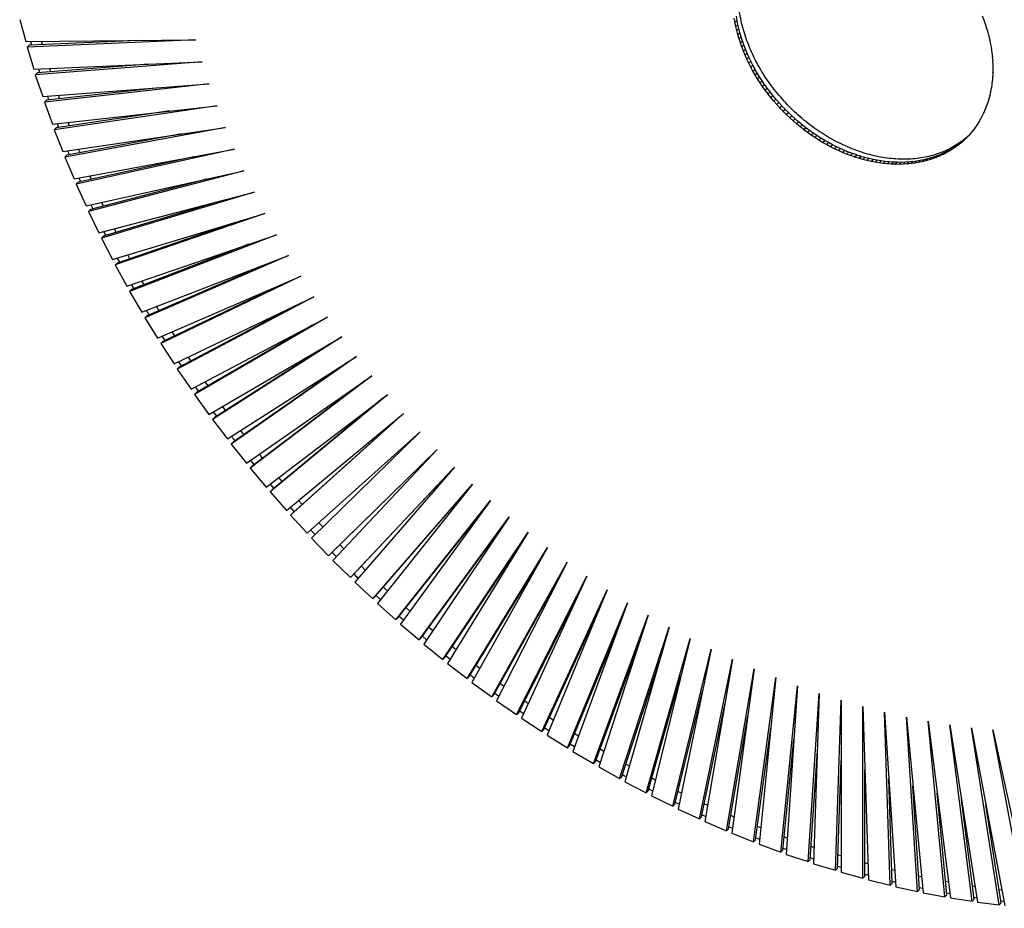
# Paper-space layout '_Trimétrica' of a CAD drawing. Header units: millimetres. Extents: x -402 to 400, y -405 to 403.
# Tile 1 of 3: x -389 to 63, y -404 to 4. Entities that reach past the tile are written whole.
import ezdxf

# ---------------------------------------------------------------- set-up
doc = ezdxf.new("R2010")
doc.units = ezdxf.units.MM

psp = doc.layouts.new('_Trimétrica')

# ---------------------------------------------------------------- linework, layer by layer
at = {"color": 7, "linetype": 'Continuous', "lineweight": 25}
for p, q in [((-60.74, 3.05), (-61.09, 4.93)), ((-59.81, 3.96), (-60.15, 5.81)), ((52.69, 6.04), (53.43, 4.17)), ((-389.08, 4.27), (-386.29, -5.81)), ((-60.77, 3.05), (-60.74, 3.05)), ((-60.36, 1.16), (-60.77, 3.05)), ((-60.74, 3.05), (-59.81, 3.96)), ((-60.39, 1.16), (-60.36, 1.16)), ((-59.92, -0.72), (-60.39, 1.16)), ((-60.36, 1.16), (-59.43, 2.07)), ((-59.92, -0.72), (-58.99, 0.19)), ((-59.43, 2.07), (-59.83, 3.93)), ((-58.99, 0.19), (-59.45, 2.05)), ((-58.49, -1.7), (-59.01, 0.17)), ((53.41, 4.16), (53.43, 4.18)), ((53.43, 4.17), (53.41, 4.16)), ((53.41, 4.16), (54.1, 2.29)), ((54.07, 2.28), (54.09, 2.3)), ((54.1, 2.29), (54.07, 2.28)), ((54.07, 2.28), (54.7, 0.4)), ((54.68, 0.4), (54.7, 0.42)), ((54.68, 0.4), (55.26, -1.49)), ((54.7, 0.4), (54.68, 0.4)), ((-59.95, -0.72), (-59.92, -0.72)), ((-59.43, -2.61), (-59.95, -0.72)), ((-59.46, -2.61), (-59.43, -2.61)), ((-58.88, -4.5), (-59.46, -2.61)), ((-59.43, -2.61), (-58.49, -1.7)), ((-58.9, -4.5), (-58.88, -4.5)), ((-58.27, -6.38), (-58.9, -4.5)), ((-58.88, -4.5), (-57.94, -3.59)), ((-57.94, -3.59), (-58.52, -1.72)), ((-57.34, -5.47), (-57.96, -3.61)), ((55.23, -1.49), (55.25, -1.47)), ((55.23, -1.49), (55.75, -3.38)), ((55.26, -1.49), (55.23, -1.49)), ((55.72, -3.38), (55.74, -3.35)), ((55.72, -3.38), (56.19, -5.26)), ((55.75, -3.38), (55.72, -3.38)), ((-386.29, -5.81), (-308.24, -5.05)), ((-308.24, -5.05), (-385.69, -8.39)), ((-385.69, -8.39), (-384.75, -7.48)), ((-385.69, -8.39), (-382.59, -18.46)), ((-334.36, -5.3), (-384.75, -7.48)), ((-384.19, -5.79), (-383.72, -7.43)), ((-378.58, -7.21), (-379.01, -5.74)), ((-58.3, -6.39), (-58.27, -6.38)), ((-57.61, -8.26), (-58.3, -6.39)), ((-58.27, -6.38), (-57.34, -5.47)), ((-57.63, -8.27), (-57.61, -8.26)), ((-56.89, -10.14), (-57.63, -8.27)), ((-57.61, -8.26), (-56.67, -7.35)), ((-56.67, -7.35), (-57.36, -5.49)), ((-55.96, -9.23), (-56.69, -7.37)), ((56.16, -5.26), (56.18, -5.24)), ((56.16, -5.26), (56.57, -7.15)), ((56.19, -5.26), (56.16, -5.26)), ((56.54, -7.15), (56.56, -7.12)), ((56.54, -7.15), (56.89, -9.03)), ((56.57, -7.15), (56.54, -7.15)), ((56.86, -9.02), (56.89, -9)), ((56.86, -9.02), (57.16, -10.9)), ((56.89, -9.03), (56.86, -9.02)), ((-56.92, -10.14), (-56.89, -10.14)), ((-56.12, -12), (-56.92, -10.14)), ((-56.89, -10.14), (-55.96, -9.23)), ((-56.14, -12.01), (-56.12, -12)), ((-55.29, -13.86), (-56.14, -12.01)), ((-56.12, -12), (-55.18, -11.09)), ((-55.18, -11.09), (-55.98, -9.25)), ((-55.29, -13.86), (-54.36, -12.95)), ((-54.36, -12.95), (-55.2, -11.11)), ((-53.48, -14.79), (-54.38, -12.97)), ((57.13, -10.89), (57.15, -10.87)), ((57.13, -10.89), (57.36, -12.76)), ((57.16, -10.9), (57.13, -10.89)), ((57.33, -12.76), (57.36, -12.73)), ((57.33, -12.76), (57.51, -14.62)), ((57.36, -12.76), (57.33, -12.76)), ((-382.59, -18.46), (-305.29, -15.13)), ((-305.29, -15.13), (-381.91, -21.04)), ((-329.95, -16.19), (-380.98, -20.13)), ((-55.32, -13.87), (-55.29, -13.86)), ((-54.41, -15.71), (-55.32, -13.87)), ((-54.44, -15.71), (-54.41, -15.71)), ((-53.48, -17.54), (-54.44, -15.71)), ((-54.41, -15.71), (-53.48, -14.79)), ((-53.51, -17.54), (-53.48, -17.54)), ((-52.51, -19.35), (-53.51, -17.54)), ((-52.55, -16.63), (-53.5, -14.81)), ((-53.48, -17.54), (-52.55, -16.63)), ((-51.57, -18.44), (-52.57, -16.64)), ((57.48, -14.61), (57.51, -14.58)), ((57.48, -14.61), (57.6, -16.46)), ((57.51, -14.62), (57.48, -14.61)), ((57.57, -16.45), (57.6, -16.42)), ((57.57, -16.45), (57.63, -18.28)), ((57.6, -16.46), (57.57, -16.45)), ((-381.91, -21.04), (-380.98, -20.13)), ((-381.91, -21.04), (-378.52, -31.09)), ((-380.46, -18.37), (-379.94, -20.05)), ((-374.82, -19.65), (-375.3, -18.15)), ((-52.53, -19.36), (-52.51, -19.35)), ((-51.48, -21.15), (-52.53, -19.36)), ((-52.51, -19.35), (-51.57, -18.44)), ((-50.54, -20.24), (-51.59, -18.46)), ((-51.5, -21.16), (-51.48, -21.15)), ((-50.4, -22.93), (-51.5, -21.16)), ((-51.48, -21.15), (-50.54, -20.24)), ((-49.46, -22.02), (-50.56, -20.26)), ((-50.4, -22.93), (-49.46, -22.02)), ((-48.34, -23.78), (-49.48, -22.04)), ((57.48, -21.88), (57.36, -23.66)), ((57.48, -21.88), (57.51, -21.85)), ((57.51, -21.89), (57.48, -21.88)), ((57.57, -20.08), (57.51, -21.89)), ((57.57, -20.08), (57.6, -20.06)), ((57.6, -20.09), (57.57, -20.08)), ((57.6, -18.27), (57.63, -18.25)), ((57.6, -18.27), (57.6, -20.09)), ((57.63, -18.28), (57.6, -18.27)), ((-378.52, -31.09), (-302.05, -25.19)), ((-302.05, -25.19), (-377.77, -33.67)), ((-325.23, -26.98), (-376.83, -32.76)), ((-50.42, -22.94), (-50.4, -22.93)), ((-49.27, -24.69), (-50.42, -22.94)), ((-49.29, -24.7), (-49.27, -24.69)), ((-48.1, -26.43), (-49.29, -24.7)), ((-49.27, -24.69), (-48.34, -23.78)), ((-47.17, -25.52), (-48.36, -23.8)), ((-48.12, -26.44), (-48.1, -26.43)), ((-46.88, -28.14), (-48.12, -26.44)), ((-48.1, -26.43), (-47.17, -25.52)), ((-45.95, -27.23), (-47.18, -25.54)), ((56.86, -27.13), (56.9, -27.09)), ((57.13, -25.4), (56.89, -27.14)), ((57.13, -25.4), (57.16, -25.37)), ((57.16, -25.41), (57.13, -25.4)), ((57.33, -23.65), (57.16, -25.41)), ((57.33, -23.65), (57.37, -23.62)), ((57.36, -23.66), (57.33, -23.65)), ((-376.38, -30.93), (-375.79, -32.64)), ((-370.7, -32.07), (-371.23, -30.53)), ((-46.9, -28.16), (-46.88, -28.14)), ((-45.62, -29.83), (-46.9, -28.16)), ((-46.88, -28.14), (-45.95, -27.23)), ((-44.68, -28.92), (-45.97, -27.25)), ((-45.64, -29.84), (-45.62, -29.83)), ((-44.31, -31.49), (-45.64, -29.84)), ((-45.62, -29.83), (-44.68, -28.92)), ((-43.38, -30.58), (-44.7, -28.94)), ((-44.33, -31.5), (-44.31, -31.49)), ((-42.97, -33.12), (-44.33, -31.5)), ((-44.31, -31.49), (-43.38, -30.58)), ((-42.03, -32.21), (-43.4, -30.6)), ((56.16, -30.51), (55.75, -32.17)), ((56.16, -30.51), (56.2, -30.47)), ((56.19, -30.52), (56.16, -30.51)), ((56.54, -28.83), (56.19, -30.52)), ((56.54, -28.83), (56.58, -28.79)), ((56.57, -28.84), (56.54, -28.83)), ((56.86, -27.13), (56.57, -28.84)), ((56.89, -27.14), (56.86, -27.13)), ((-377.77, -33.67), (-376.83, -32.76)), ((-377.77, -33.67), (-374.08, -43.69)), ((-374.08, -43.69), (-298.51, -35.23)), ((-298.51, -35.23), (-373.25, -46.27)), ((-42.99, -33.14), (-42.97, -33.12)), ((-41.58, -34.72), (-42.99, -33.14)), ((-42.97, -33.12), (-42.03, -32.21)), ((-40.65, -33.81), (-42.05, -32.23)), ((-41.6, -34.74), (-41.58, -34.72)), ((-40.15, -36.29), (-41.6, -34.74)), ((-41.58, -34.72), (-40.65, -33.81)), ((-39.22, -35.38), (-40.66, -33.83)), ((-40.15, -36.29), (-39.22, -35.38)), ((-37.76, -36.91), (-39.24, -35.4)), ((54.68, -35.36), (54.1, -36.93)), ((54.68, -35.36), (54.73, -35.31)), ((54.7, -35.38), (54.68, -35.36)), ((55.23, -33.77), (54.7, -35.38)), ((55.23, -33.77), (55.27, -33.73)), ((55.26, -33.79), (55.23, -33.77)), ((55.72, -32.15), (55.26, -33.79)), ((55.72, -32.15), (55.76, -32.11)), ((55.75, -32.17), (55.72, -32.15)), ((-320.18, -37.66), (-372.31, -45.36)), ((-40.17, -36.31), (-40.15, -36.29)), ((-38.69, -37.82), (-40.17, -36.31)), ((-38.71, -37.84), (-37.77, -36.93)), ((-38.71, -37.84), (-38.69, -37.82)), ((-37.19, -39.32), (-38.71, -37.84)), ((-38.69, -37.82), (-37.76, -36.91)), ((-37.77, -36.93), (-37.76, -36.91)), ((-36.26, -38.41), (-37.77, -36.93)), ((-37.21, -39.34), (-36.27, -38.43)), ((-37.21, -39.34), (-37.19, -39.32)), ((-35.66, -40.78), (-37.21, -39.34)), ((-37.19, -39.32), (-36.26, -38.41)), ((-36.27, -38.43), (-36.26, -38.41)), ((-34.72, -39.87), (-36.27, -38.43)), ((-35.67, -40.8), (-34.74, -39.89)), ((-35.66, -40.78), (-34.72, -39.87)), ((-34.74, -39.89), (-34.72, -39.87)), ((-33.15, -41.3), (-34.74, -39.89)), ((52.69, -39.92), (51.94, -41.38)), ((52.69, -39.92), (52.75, -39.86)), ((52.72, -39.94), (52.69, -39.92)), ((53.41, -38.43), (52.72, -39.94)), ((53.41, -38.43), (53.46, -38.38)), ((53.43, -38.45), (53.41, -38.43)), ((54.07, -36.91), (53.43, -38.45)), ((54.07, -36.91), (54.12, -36.86)), ((54.1, -36.93), (54.07, -36.91)), ((-371.93, -43.45), (-371.29, -45.2)), ((-366.22, -44.46), (-366.81, -42.88)), ((-35.67, -40.8), (-35.66, -40.78)), ((-34.09, -42.21), (-35.67, -40.8)), ((-34.1, -42.23), (-33.17, -41.32)), ((-34.1, -42.23), (-34.09, -42.21)), ((-32.49, -43.59), (-34.1, -42.23)), ((-34.09, -42.21), (-33.15, -41.3)), ((-33.17, -41.32), (-33.15, -41.3)), ((-31.56, -42.68), (-33.17, -41.32)), ((-32.5, -43.61), (-31.57, -42.7)), ((-32.5, -43.61), (-32.49, -43.59)), ((-30.86, -44.94), (-32.5, -43.61)), ((-32.49, -43.59), (-31.56, -42.68)), ((-31.57, -42.7), (-31.56, -42.68)), ((-29.93, -44.02), (-31.57, -42.7)), ((-30.87, -44.96), (-29.94, -44.05)), ((-30.87, -44.96), (-30.86, -44.94)), ((-29.2, -46.24), (-30.87, -44.96)), ((-30.86, -44.94), (-29.93, -44.02)), ((-29.94, -44.05), (-29.93, -44.02)), ((-28.27, -45.33), (-29.94, -44.05)), ((50.21, -44.14), (49.31, -45.49)), ((50.21, -44.14), (50.31, -44.05)), ((50.24, -44.16), (50.21, -44.14)), ((51.09, -42.77), (50.24, -44.16)), ((51.09, -42.77), (51.17, -42.69)), ((51.12, -42.79), (51.09, -42.77)), ((51.92, -41.37), (51.12, -42.79)), ((51.92, -41.37), (51.99, -41.29)), ((51.94, -41.38), (51.92, -41.37)), ((-373.25, -46.27), (-372.31, -45.36)), ((-373.25, -46.27), (-369.27, -56.25)), ((-369.27, -56.25), (-294.68, -45.24)), ((-294.68, -45.24), (-368.36, -58.82)), ((-314.83, -48.22), (-367.43, -57.91)), ((-29.22, -46.26), (-28.28, -45.35)), ((-29.22, -46.26), (-29.2, -46.24)), ((-27.52, -47.49), (-29.22, -46.26)), ((-29.2, -46.24), (-28.27, -45.33)), ((-28.28, -45.35), (-28.27, -45.33)), ((-26.59, -46.58), (-28.28, -45.35)), ((-27.53, -47.52), (-26.6, -46.61)), ((-27.53, -47.52), (-27.52, -47.49)), ((-25.81, -48.71), (-27.53, -47.52)), ((-27.52, -47.49), (-26.59, -46.58)), ((-26.6, -46.61), (-26.59, -46.58)), ((-24.88, -47.8), (-26.6, -46.61)), ((-24.89, -47.82), (-25.82, -48.73)), ((-25.82, -48.73), (-25.81, -48.71)), ((-24.08, -49.87), (-25.82, -48.73)), ((-25.81, -48.71), (-24.88, -47.8)), ((-24.89, -47.82), (-24.88, -47.8)), ((-23.14, -48.96), (-24.89, -47.82)), ((-24.09, -49.9), (-23.15, -48.99)), ((-24.08, -49.87), (-23.14, -48.96)), ((-23.15, -48.99), (-23.14, -48.96)), ((-21.39, -50.08), (-23.15, -48.99)), ((46.2, -49.18), (45.09, -50.36)), ((46.2, -49.18), (46.48, -48.91)), ((46.22, -49.21), (46.2, -49.18)), ((47.28, -47.99), (46.22, -49.21)), ((47.28, -47.99), (47.47, -47.8)), ((47.3, -48.01), (47.28, -47.99)), ((48.3, -46.75), (47.3, -48.01)), ((48.3, -46.75), (48.45, -46.61)), ((48.33, -46.77), (48.3, -46.75)), ((49.28, -45.47), (48.33, -46.77)), ((49.28, -45.47), (49.4, -45.36)), ((49.31, -45.49), (49.28, -45.47)), ((-24.09, -49.9), (-24.08, -49.87)), ((-22.32, -50.99), (-24.09, -49.9)), ((-22.33, -51.02), (-21.4, -50.11)), ((-22.33, -51.02), (-22.32, -50.99)), ((-20.55, -52.06), (-22.33, -51.02)), ((-22.32, -50.99), (-21.39, -50.08)), ((-21.4, -50.11), (-21.39, -50.08)), ((-19.61, -51.15), (-21.4, -50.11)), ((-20.56, -52.09), (-19.62, -51.18)), ((-20.56, -52.09), (-20.55, -52.06)), ((-18.76, -53.08), (-20.56, -52.09)), ((-20.55, -52.06), (-19.61, -51.15)), ((-19.62, -51.18), (-19.61, -51.15)), ((-17.82, -52.17), (-19.62, -51.18)), ((-18.76, -53.08), (-17.82, -52.17)), ((-18.76, -53.11), (-17.83, -52.2)), ((-18.76, -53.11), (-18.76, -53.08)), ((-16.95, -54.06), (-18.76, -53.11)), ((-17.83, -52.2), (-17.82, -52.17)), ((-16.01, -53.14), (-17.83, -52.2)), ((-16.95, -54.06), (-16.01, -53.14)), ((-16.95, -54.08), (-16.02, -53.17)), ((-16.95, -54.08), (-16.95, -54.06)), ((-15.12, -54.98), (-16.95, -54.08)), ((-16.02, -53.17), (-16.01, -53.14)), ((-14.19, -54.06), (-16.02, -53.17)), ((-15.13, -55), (-14.2, -54.09)), ((-15.12, -54.98), (-14.19, -54.06)), ((-14.2, -54.09), (-14.19, -54.06)), ((-12.35, -54.93), (-14.2, -54.09)), ((41.05, -53.52), (39.72, -54.45)), ((40.11, -54.43), (41.05, -53.52)), ((41.42, -53.48), (40.13, -54.46)), ((40.13, -54.46), (41.07, -53.55)), ((41.07, -53.55), (41.05, -53.52)), ((42.35, -52.57), (41.07, -53.55)), ((41.42, -53.48), (42.35, -52.57)), ((41.44, -53.51), (41.42, -53.48)), ((42.68, -52.48), (41.44, -53.51)), ((41.44, -53.51), (42.37, -52.6)), ((42.37, -52.6), (42.35, -52.57)), ((43.61, -51.57), (42.37, -52.6)), ((42.68, -52.48), (43.61, -51.57)), ((42.7, -52.51), (42.68, -52.48)), ((43.9, -51.43), (42.7, -52.51)), ((42.7, -52.51), (43.64, -51.6)), ((43.64, -51.6), (43.61, -51.57)), ((44.83, -50.52), (43.64, -51.6)), ((43.9, -51.43), (44.83, -50.52)), ((43.92, -51.46), (43.9, -51.43)), ((45.07, -50.33), (43.92, -51.46)), ((44.85, -50.54), (44.83, -50.52)), ((45.07, -50.33), (45.63, -49.78)), ((45.09, -50.36), (45.07, -50.33)), ((-368.36, -58.82), (-367.43, -57.91)), ((-364.1, -68.76), (-290.56, -55.21)), ((-290.56, -55.21), (-363.11, -71.32)), ((-309.19, -58.64), (-362.18, -70.41)), ((-361.4, -56.8), (-362.04, -55.19)), ((-15.13, -55), (-15.12, -54.98)), ((-13.29, -55.84), (-15.13, -55)), ((-13.29, -55.84), (-12.35, -54.93)), ((-13.29, -55.87), (-12.36, -54.96)), ((-13.29, -55.87), (-13.29, -55.84)), ((-11.44, -56.66), (-13.29, -55.87)), ((-12.36, -54.96), (-12.35, -54.93)), ((-10.51, -55.75), (-12.36, -54.96)), ((-11.44, -56.66), (-10.51, -55.75)), ((-11.44, -56.69), (-10.51, -55.77)), ((-11.44, -56.69), (-11.44, -56.66)), ((-9.58, -57.42), (-11.44, -56.69)), ((-10.51, -55.77), (-10.51, -55.75)), ((-8.65, -56.51), (-10.51, -55.77)), ((-9.59, -57.45), (-8.65, -56.54)), ((-9.59, -57.45), (-9.58, -57.42)), ((-7.72, -58.12), (-9.59, -57.45)), ((-9.58, -57.42), (-8.65, -56.51)), ((-8.65, -56.54), (-8.65, -56.51)), ((-6.78, -57.21), (-8.65, -56.54)), ((-7.72, -58.12), (-6.78, -57.21)), ((-7.72, -58.15), (-6.79, -57.24)), ((-7.72, -58.15), (-7.72, -58.12)), ((-5.85, -58.78), (-7.72, -58.15)), ((-6.79, -57.24), (-6.78, -57.21)), ((-4.92, -57.86), (-6.79, -57.24)), ((-5.85, -58.78), (-4.92, -57.86)), ((-5.85, -58.8), (-4.92, -57.89)), ((-4.92, -57.89), (-4.92, -57.86)), ((-3.04, -58.46), (-4.92, -57.89)), ((-3.98, -59.37), (-3.04, -58.46)), ((-3.98, -59.4), (-3.04, -58.49)), ((-3.04, -58.49), (-3.04, -58.46)), ((-1.17, -59), (-3.04, -58.49)), ((30.82, -58.68), (29.24, -59.23)), ((29.89, -59.6), (30.82, -58.68)), ((29.9, -59.62), (30.84, -58.71)), ((30.84, -58.71), (30.82, -58.68)), ((32.39, -58.11), (30.84, -58.71)), ((31.46, -59.02), (32.39, -58.11)), ((31.47, -59.05), (32.41, -58.14)), ((32.99, -58.4), (31.47, -59.05)), ((32.41, -58.14), (32.39, -58.11)), ((33.92, -57.48), (32.41, -58.14)), ((32.99, -58.4), (33.92, -57.48)), ((33.01, -58.42), (32.99, -58.4)), ((33.01, -58.42), (33.94, -57.51)), ((34.49, -57.71), (33.01, -58.42)), ((33.94, -57.51), (33.92, -57.48)), ((35.42, -56.8), (33.94, -57.51)), ((34.49, -57.71), (35.42, -56.8)), ((34.51, -57.74), (34.49, -57.71)), ((34.51, -57.74), (35.44, -56.83)), ((35.95, -56.97), (34.51, -57.74)), ((35.44, -56.83), (35.42, -56.8)), ((36.89, -56.06), (35.44, -56.83)), ((35.95, -56.97), (36.89, -56.06)), ((35.97, -57), (35.95, -56.97)), ((35.97, -57), (36.91, -56.09)), ((37.38, -56.18), (35.97, -57)), ((36.91, -56.09), (36.89, -56.06)), ((38.31, -55.27), (36.91, -56.09)), ((37.38, -56.18), (38.31, -55.27)), ((37.4, -56.21), (37.38, -56.18)), ((37.4, -56.21), (38.33, -55.3)), ((38.77, -55.33), (37.4, -56.21)), ((38.33, -55.3), (38.31, -55.27)), ((39.7, -54.42), (38.33, -55.3)), ((38.77, -55.33), (39.7, -54.42)), ((38.79, -55.36), (38.77, -55.33)), ((40.11, -54.43), (38.79, -55.36)), ((38.79, -55.36), (39.72, -54.45)), ((39.72, -54.45), (39.7, -54.42)), ((40.13, -54.46), (40.11, -54.43)), ((-368.36, -58.82), (-364.1, -68.76)), ((-5.85, -58.8), (-5.85, -58.78)), ((-3.98, -59.37), (-5.85, -58.8)), ((-3.98, -59.4), (-3.98, -59.37)), ((-2.1, -59.91), (-3.98, -59.4)), ((-2.1, -59.91), (-1.17, -59)), ((-2.1, -59.94), (-1.17, -59.03)), ((-2.1, -59.94), (-2.1, -59.91)), ((-0.22, -60.39), (-2.1, -59.94)), ((-1.17, -59.03), (-1.17, -59)), ((0.71, -59.48), (-1.17, -59.03)), ((-0.22, -60.39), (0.71, -59.48)), ((-0.22, -60.42), (0.71, -59.51)), ((-0.22, -60.42), (-0.22, -60.39)), ((1.65, -60.81), (-0.22, -60.42)), ((0.71, -59.51), (0.71, -59.48)), ((2.58, -59.9), (0.71, -59.51)), ((1.65, -60.81), (2.58, -59.9)), ((1.65, -60.84), (2.58, -59.93)), ((1.65, -60.84), (1.65, -60.81)), ((3.52, -61.18), (1.65, -60.84)), ((2.58, -59.93), (2.58, -59.9)), ((4.45, -60.27), (2.58, -59.93)), ((3.52, -61.18), (4.45, -60.27)), ((3.52, -61.21), (4.45, -60.3)), ((3.52, -61.21), (3.52, -61.18)), ((5.38, -61.49), (3.52, -61.21)), ((4.45, -60.3), (4.45, -60.27)), ((6.32, -60.57), (4.45, -60.3)), ((5.38, -61.49), (6.32, -60.57)), ((5.39, -61.52), (5.38, -61.49)), ((5.39, -61.52), (6.32, -60.6)), ((7.24, -61.73), (5.39, -61.52)), ((6.32, -60.6), (6.32, -60.57)), ((8.17, -60.82), (6.32, -60.6)), ((7.24, -61.73), (8.17, -60.82)), ((7.24, -61.76), (8.18, -60.85)), ((7.24, -61.76), (7.24, -61.73)), ((9.09, -61.92), (7.24, -61.76)), ((8.18, -60.85), (8.17, -60.82)), ((10.02, -61.01), (8.18, -60.85)), ((9.09, -61.92), (10.02, -61.01)), ((9.09, -61.95), (10.03, -61.04)), ((9.09, -61.95), (9.09, -61.92)), ((10.92, -62.05), (9.09, -61.95)), ((10.03, -61.04), (10.02, -61.01)), ((11.86, -61.14), (10.03, -61.04)), ((10.92, -62.05), (11.86, -61.14)), ((10.93, -62.08), (10.92, -62.05)), ((10.93, -62.08), (11.86, -61.17)), ((12.75, -62.13), (10.93, -62.08)), ((11.86, -61.17), (11.86, -61.14)), ((13.68, -61.21), (11.86, -61.17)), ((12.75, -62.13), (13.68, -61.21)), ((12.75, -62.16), (13.69, -61.24)), ((12.75, -62.16), (12.75, -62.13)), ((14.56, -62.14), (12.75, -62.16)), ((13.69, -61.24), (13.68, -61.21)), ((15.49, -61.23), (13.69, -61.24)), ((14.56, -62.14), (15.49, -61.23)), ((14.56, -62.17), (15.5, -61.26)), ((16.35, -62.09), (14.56, -62.17)), ((14.56, -62.17), (14.56, -62.14)), ((15.5, -61.26), (15.49, -61.23)), ((17.28, -61.18), (15.5, -61.26)), ((16.35, -62.09), (17.28, -61.18)), ((16.36, -62.12), (16.35, -62.09)), ((16.36, -62.12), (17.29, -61.21)), ((18.12, -61.98), (16.36, -62.12)), ((17.29, -61.21), (17.28, -61.18)), ((19.06, -61.07), (17.29, -61.21)), ((18.12, -61.98), (19.06, -61.07)), ((18.13, -62.01), (18.12, -61.98)), ((18.13, -62.01), (19.07, -61.1)), ((19.88, -61.82), (18.13, -62.01)), ((19.07, -61.1), (19.06, -61.07)), ((20.81, -60.91), (19.07, -61.1)), ((19.88, -61.82), (20.81, -60.91)), ((19.89, -61.85), (19.88, -61.82)), ((19.89, -61.85), (20.82, -60.94)), ((21.61, -61.59), (19.89, -61.85)), ((20.82, -60.94), (20.81, -60.91)), ((22.54, -60.68), (20.82, -60.94)), ((21.61, -61.59), (22.54, -60.68)), ((21.62, -61.62), (21.61, -61.59)), ((21.62, -61.62), (22.55, -60.71)), ((23.32, -61.31), (21.62, -61.62)), ((22.55, -60.71), (22.54, -60.68)), ((24.25, -60.4), (22.55, -60.71)), ((23.32, -61.31), (24.25, -60.4)), ((23.33, -61.34), (23.32, -61.31)), ((23.33, -61.34), (24.26, -60.43)), ((25, -60.97), (23.33, -61.34)), ((24.26, -60.43), (24.25, -60.4)), ((25.94, -60.06), (24.26, -60.43)), ((25, -60.97), (25.94, -60.06)), ((25.02, -61), (25, -60.97)), ((25.02, -61), (25.95, -60.09)), ((26.66, -60.57), (25.02, -61)), ((25.95, -60.09), (25.94, -60.06)), ((27.59, -59.66), (25.95, -60.09)), ((26.66, -60.57), (27.59, -59.66)), ((26.67, -60.6), (26.66, -60.57)), ((26.67, -60.6), (27.61, -59.69)), ((28.29, -60.11), (26.67, -60.6)), ((27.61, -59.69), (27.59, -59.66)), ((29.22, -59.2), (27.61, -59.69)), ((28.29, -60.11), (29.22, -59.2)), ((28.3, -60.14), (28.29, -60.11)), ((28.3, -60.14), (29.24, -59.23)), ((29.89, -59.6), (28.3, -60.14)), ((29.24, -59.23), (29.22, -59.2)), ((29.9, -59.62), (29.89, -59.6)), ((31.46, -59.02), (29.9, -59.62)), ((31.47, -59.05), (31.46, -59.02)), ((-358.57, -81.2), (-286.15, -65.12)), ((-286.15, -65.12), (-357.51, -83.75)), ((-356.19, -69.08), (-356.92, -67.44)), ((-363.11, -71.32), (-362.18, -70.41)), ((-363.11, -71.32), (-358.57, -81.2)), ((-361.96, -68.37), (-361.16, -70.18)), ((-303.27, -68.92), (-356.58, -82.84)), ((-352.69, -93.57), (-281.46, -74.97)), ((-281.46, -74.97), (-351.56, -96.1)), ((-356.42, -80.73), (-355.56, -82.57)), ((-350.64, -81.29), (-351.43, -79.62)), ((-297.06, -79.05), (-350.62, -95.19)), ((-357.51, -83.75), (-356.58, -82.84)), ((-357.51, -83.75), (-352.69, -93.57)), ((-346.46, -105.84), (-276.5, -84.75)), ((-276.5, -84.75), (-345.26, -108.36)), ((-290.6, -89), (-344.33, -107.45)), ((-350.54, -93.01), (-349.61, -94.88)), ((-344.75, -93.42), (-345.61, -91.72)), ((-339.89, -118.01), (-271.27, -94.45)), ((-271.27, -94.45), (-338.62, -120.51)), ((-351.56, -96.1), (-350.62, -95.19)), ((-351.56, -96.1), (-346.46, -105.84)), ((-283.88, -98.78), (-337.69, -119.6)), ((-338.54, -105.46), (-339.45, -103.73)), ((-345.26, -108.36), (-344.33, -107.45)), ((-345.26, -108.36), (-339.89, -118.01)), ((-344.33, -105.2), (-343.33, -107.11)), ((-332.99, -130.07), (-265.77, -104.06)), ((-265.77, -104.06), (-331.65, -132.54)), ((-276.92, -108.37), (-330.72, -131.63)), ((-337.79, -117.29), (-336.73, -119.23)), ((-332.01, -117.4), (-332.98, -115.64)), ((-325.77, -142), (-260.01, -113.56)), ((-260.01, -113.56), (-324.36, -144.45)), ((-338.62, -120.51), (-337.69, -119.6)), ((-338.62, -120.51), (-332.99, -130.07)), ((-269.73, -117.77), (-323.42, -143.54)), ((-318.22, -153.79), (-254, -122.96)), ((-254, -122.96), (-316.75, -156.22)), ((-262.32, -126.96), (-315.81, -155.31)), ((-331.65, -132.54), (-330.72, -131.63)), ((-331.65, -132.54), (-325.77, -142)), ((-310.36, -165.43), (-247.74, -132.24)), ((-247.74, -132.24), (-308.82, -167.83)), ((-317.94, -140.91), (-319.09, -139.11)), ((-254.71, -135.93), (-307.89, -166.92)), ((-324.36, -144.45), (-323.42, -143.54)), ((-324.36, -144.45), (-318.22, -153.79)), ((-323.73, -141.11), (-322.47, -143.08)), ((-302.2, -176.91), (-241.23, -141.39)), ((-241.23, -141.39), (-300.6, -179.28)), ((-246.89, -144.68), (-299.66, -178.37)), ((-316.2, -152.82), (-314.88, -154.81)), ((-310.44, -152.46), (-311.66, -150.64)), ((-293.74, -188.22), (-234.49, -150.4)), ((-234.49, -150.4), (-292.08, -190.56)), ((-238.9, -153.21), (-291.14, -189.65)), ((-316.75, -156.22), (-315.81, -155.31)), ((-316.75, -156.22), (-310.36, -165.43)), ((-302.64, -163.86), (-303.93, -162.02)), ((-285, -199.34), (-227.52, -159.26)), ((-227.52, -159.26), (-283.27, -201.65)), ((-230.72, -161.49), (-282.34, -200.73)), ((-308.82, -167.83), (-307.89, -166.92)), ((-308.38, -164.38), (-306.98, -166.39)), ((-308.82, -167.83), (-302.2, -176.91)), ((-275.97, -210.27), (-220.33, -167.97)), ((-220.33, -167.97), (-274.19, -212.54)), ((-222.39, -169.54), (-273.25, -211.63)), ((-300.26, -175.78), (-298.79, -177.81)), ((-294.55, -175.11), (-295.91, -173.25)), ((-300.6, -179.28), (-299.66, -178.37)), ((-300.6, -179.28), (-293.74, -188.22)), ((-266.67, -221), (-212.92, -176.52)), ((-212.92, -176.52), (-264.83, -223.22)), ((-213.91, -177.33), (-263.9, -222.31)), ((-286.19, -186.19), (-287.62, -184.31)), ((-257.12, -231.51), (-205.31, -184.89)), ((-205.31, -184.89), (-255.22, -233.69)), ((-292.08, -190.56), (-291.14, -189.65)), ((-292.08, -190.56), (-285, -199.34)), ((-247.31, -241.79), (-197.49, -193.08)), ((-246.37, -240.88), (-197.51, -193.1)), ((-197.49, -193.08), (-245.36, -243.93)), ((-283.17, -198.07), (-281.5, -200.1)), ((-283.27, -201.65), (-282.34, -200.73)), ((-283.27, -201.65), (-275.97, -210.27)), ((-237.26, -251.83), (-189.48, -201.09)), ((-236.32, -250.92), (-190.36, -202.09)), ((-189.48, -201.09), (-235.26, -253.93)), ((-268.59, -207.77), (-270.21, -205.89)), ((-274.19, -212.54), (-273.25, -211.63)), ((-274.18, -208.92), (-272.44, -210.95)), ((-226.98, -261.63), (-181.29, -208.9)), ((-226.04, -260.72), (-182.94, -210.96)), ((-181.29, -208.9), (-224.93, -263.68)), ((-274.19, -212.54), (-266.67, -221)), ((-259.4, -218.26), (-261.09, -216.38)), ((-216.47, -271.17), (-172.92, -216.5)), ((-172.92, -216.5), (-214.37, -273.17)), ((-264.94, -219.56), (-263.12, -221.61)), ((-215.54, -270.26), (-175.26, -219.69)), ((-264.83, -223.22), (-263.9, -222.31)), ((-264.83, -223.22), (-257.12, -231.51)), ((-205.75, -280.45), (-164.38, -223.89)), ((-164.38, -223.89), (-203.61, -282.39)), ((-255.44, -230), (-253.54, -232.05)), ((-249.96, -228.54), (-251.73, -226.66)), ((-204.82, -279.54), (-167.32, -228.28)), ((-255.22, -233.69), (-247.31, -241.79)), ((-194.84, -289.45), (-155.68, -231.06)), ((-155.68, -231.06), (-192.65, -291.34)), ((-240.32, -238.57), (-242.12, -236.72)), ((-193.9, -288.54), (-159.14, -236.7)), ((-183.73, -298.17), (-146.83, -238.01)), ((-146.83, -238.01), (-181.5, -300)), ((-247.31, -241.79), (-246.37, -240.88)), ((-245.36, -243.93), (-237.26, -251.83)), ((-230.45, -248.37), (-232.25, -246.6)), ((-182.8, -297.26), (-150.71, -244.95)), ((-172.44, -306.6), (-137.84, -244.73)), ((-137.84, -244.73), (-170.18, -308.37)), ((-237.26, -251.83), (-236.32, -250.92)), ((-171.51, -305.69), (-142.05, -253.01)), ((-160.99, -314.72), (-128.71, -251.2)), ((-128.71, -251.2), (-158.69, -316.44)), ((-235.26, -253.93), (-226.98, -261.63)), ((-149.38, -322.54), (-119.46, -257.43)), ((-119.46, -257.43), (-147.04, -324.19)), ((-226.98, -261.63), (-226.04, -260.72)), ((-225.43, -260.02), (-223.45, -261.83)), ((-160.06, -313.81), (-133.16, -260.88)), ((-224.93, -263.68), (-216.47, -271.17)), ((-210.02, -267.21), (-211.84, -265.62)), ((-137.62, -330.04), (-110.09, -263.41)), ((-110.09, -263.41), (-135.25, -331.63)), ((-216.47, -271.17), (-215.54, -270.26)), ((-214.95, -269.52), (-212.98, -271.26)), ((-148.44, -321.63), (-124.04, -268.54)), ((-125.73, -337.22), (-100.61, -269.13)), ((-100.61, -269.13), (-123.33, -338.74)), ((-214.37, -273.17), (-205.75, -280.45)), ((-199.49, -276.25), (-201.3, -274.73)), ((-113.72, -344.07), (-91.04, -274.58)), ((-91.04, -274.58), (-111.29, -345.52)), ((-205.75, -280.45), (-204.82, -279.54)), ((-204.26, -278.77), (-202.3, -280.43)), ((-136.69, -329.13), (-114.72, -275.97)), ((-101.59, -350.57), (-81.38, -279.77)), ((-81.38, -279.77), (-99.15, -351.97)), ((-203.61, -282.39), (-194.84, -289.45)), ((-188.78, -285.03), (-190.58, -283.59)), ((-124.8, -336.31), (-105.2, -283.18)), ((-89.37, -356.74), (-71.64, -284.68)), ((-71.64, -284.68), (-86.9, -358.06)), ((-194.84, -289.45), (-193.9, -288.54)), ((-193.38, -287.76), (-191.43, -289.34)), ((-192.65, -291.34), (-183.73, -298.17)), ((-177.89, -293.54), (-179.67, -292.17)), ((-112.78, -343.15), (-95.48, -290.14)), ((-77.07, -362.55), (-61.84, -289.31)), ((-61.84, -289.31), (-74.58, -363.81)), ((-64.69, -368.01), (-51.97, -293.66)), ((-51.97, -293.66), (-62.18, -369.19)), ((-183.73, -298.17), (-182.8, -297.26)), ((-100.66, -349.66), (-85.58, -296.85)), ((-52.24, -373.11), (-42.06, -297.73)), ((-42.06, -297.73), (-49.72, -374.22)), ((-181.5, -300), (-172.44, -306.6)), ((-166.83, -301.78), (-168.59, -300.47)), ((-39.75, -377.84), (-32.1, -301.5)), ((-32.1, -301.5), (-37.21, -378.88)), ((-172.44, -306.6), (-171.51, -305.69)), ((-171.06, -304.88), (-169.11, -306.27)), ((-88.44, -355.83), (-75.51, -303.29)), ((-27.22, -382.2), (-22.12, -304.97)), ((-22.12, -304.97), (-24.68, -383.16)), ((-170.18, -308.37), (-160.99, -314.72)), ((-76.13, -361.64), (-65.28, -309.46)), ((-14.67, -386.19), (-12.11, -308.15)), ((-12.11, -308.15), (-12.11, -387.08)), ((-2.1, -311.02), (0.46, -390.61)), ((-2.1, -389.8), (-2.1, -311.02)), ((-160.99, -314.72), (-160.06, -313.81)), ((-159.63, -312.97), (-157.7, -314.29)), ((-144.2, -317.31), (-145.94, -316.18)), ((-63.75, -367.1), (-54.9, -315.34)), ((7.91, -313.59), (13.03, -393.75)), ((10.47, -393.02), (7.91, -313.59)), ((17.92, -315.85), (25.58, -396.51)), ((23.02, -395.86), (17.92, -315.85)), ((-158.69, -316.44), (-149.38, -322.54)), ((-148.05, -320.77), (-146.14, -322.01)), ((27.9, -317.81), (38.11, -398.88)), ((35.55, -398.31), (27.9, -317.81)), ((37.86, -319.45), (50.59, -400.86)), ((48.04, -400.37), (37.86, -319.45)), ((47.77, -320.77), (63.03, -402.45)), ((60.49, -402.03), (47.77, -320.77)), ((-149.38, -322.54), (-148.44, -321.63)), ((-147.04, -324.19), (-137.62, -330.04)), ((-132.67, -324.63), (-134.39, -323.57)), ((-51.31, -372.2), (-44.38, -320.92)), ((57.64, -321.78), (75.4, -403.64)), ((72.87, -403.3), (57.64, -321.78)), ((-137.62, -330.04), (-136.69, -329.13)), ((-136.32, -328.25), (-134.44, -329.43)), ((-38.82, -376.93), (-33.73, -326.19)), ((-135.25, -331.63), (-125.73, -337.22)), ((-121.02, -331.65), (-122.71, -330.65)), ((-26.29, -381.29), (-22.97, -331.14)), ((-125.73, -337.22), (-124.8, -336.31)), ((-124.47, -335.43), (-122.61, -336.53)), ((-123.33, -338.74), (-113.72, -344.07)), ((-109.24, -338.35), (-110.91, -337.41)), ((-13.73, -385.28), (-12.11, -335.77)), ((-113.72, -344.07), (-112.78, -343.15)), ((-1.17, -388.89), (-1.17, -340.06)), ((-111.29, -345.52), (-101.59, -350.57)), ((11.4, -392.11), (9.85, -344.01)), ((23.95, -394.95), (20.93, -347.61)), ((-101.59, -350.57), (-100.66, -349.66)), ((-100.4, -348.76), (-98.59, -349.69)), ((-99.15, -351.97), (-89.37, -356.74)), ((-85.38, -350.74), (-87, -349.96)), ((36.48, -397.4), (32.06, -350.84)), ((-89.37, -356.74), (-88.44, -355.83)), ((-88.21, -354.91), (-86.43, -355.78)), ((-73.31, -356.42), (-74.9, -355.7)), ((48.98, -399.46), (43.22, -353.71)), ((61.42, -401.12), (54.39, -356.21)), ((-86.9, -358.06), (-77.07, -362.55)), ((-75.94, -360.72), (-74.18, -361.52)), ((-61.17, -361.77), (-62.73, -361.11)), ((-77.07, -362.55), (-76.13, -361.64)), ((-74.58, -363.81), (-64.69, -368.01)), ((-64.69, -368.01), (-63.75, -367.1)), ((-63.59, -366.18), (-61.87, -366.92)), ((-62.18, -369.19), (-52.24, -373.11)), ((-48.97, -366.77), (-50.49, -366.16)), ((-52.24, -373.11), (-51.31, -372.2)), ((-49.72, -374.22), (-39.75, -377.84)), ((-36.72, -371.43), (-38.21, -370.87)), ((-39.75, -377.84), (-38.82, -376.93)), ((-38.73, -376.02), (-37.06, -376.61)), ((-37.21, -378.88), (-27.22, -382.2)), ((-12.11, -379.62), (-13.53, -379.2)), ((-27.22, -382.2), (-26.29, -381.29)), ((-26.23, -380.37), (-24.6, -380.9)), ((-24.68, -383.16), (-14.67, -386.19)), ((0.22, -383.16), (-1.17, -382.79)), ((-14.67, -386.19), (-13.73, -385.28)), ((-13.7, -384.35), (-12.11, -384.83)), ((-12.11, -387.08), (-2.1, -389.8)), ((-1.17, -387.97), (0.39, -388.4)), ((12.55, -386.34), (11.2, -386.01)), ((-2.1, -389.8), (-1.17, -388.89)), ((0.46, -390.61), (10.47, -393.02)), ((10.47, -393.02), (11.4, -392.11)), ((11.37, -391.21), (12.89, -391.59)), ((24.88, -389.15), (23.57, -388.86)), ((37.19, -391.59), (35.91, -391.35)), ((13.03, -393.75), (23.02, -395.86)), ((23.02, -395.86), (23.95, -394.95)), ((23.9, -394.08), (25.38, -394.37)), ((25.58, -396.51), (35.55, -398.31)), ((35.55, -398.31), (36.48, -397.4)), ((36.4, -396.52), (37.84, -396.77)), ((61.69, -395.28), (60.48, -395.15)), ((38.11, -398.88), (48.04, -400.37)), ((48.04, -400.37), (48.98, -399.46)), ((48.87, -398.58), (50.27, -398.79)), ((50.59, -400.86), (60.49, -402.03)), ((60.49, -402.03), (61.42, -401.12)), ((61.28, -400.27), (62.65, -400.43))]:
    psp.add_line(p, q, dxfattribs=at)
for points, knots in [([(400.49, -108.16), (400.48, -106.36), (400.46, -101.13), (400.21, -92.41), (399.64, -82.01), (398.79, -71.55), (397.67, -61.04), (396.27, -50.49), (394.59, -39.9), (392.63, -29.28), (390.4, -18.64), (387.9, -8), (385.12, 2.66), (382.08, 13.31), (378.77, 23.96), (375.19, 34.58), (371.36, 45.18), (367.26, 55.75), (362.91, 66.29), (358.3, 76.77), (353.45, 87.2), (348.34, 97.57), (343, 107.87), (337.41, 118.1), (331.59, 128.24), (325.54, 138.3), (319.26, 148.26), (312.75, 158.11), (306.03, 167.85), (299.1, 177.48), (291.95, 186.98), (284.61, 196.35), (277.06, 205.59), (269.32, 214.68), (261.39, 223.62), (253.28, 232.41), (245, 241.03), (236.54, 249.48), (227.92, 257.76), (219.13, 265.86), (210.2, 273.78), (201.12, 281.5), (191.9, 289.03), (182.54, 296.36), (173.06, 303.47), (163.45, 310.38), (153.73, 317.07), (143.91, 323.54), (133.98, 329.78), (123.96, 335.8), (113.85, 341.58), (103.66, 347.12), (93.4, 352.41), (83.08, 357.46), (72.7, 362.27), (62.26, 366.82), (51.78, 371.11), (41.27, 375.14), (30.73, 378.91), (20.16, 382.42), (9.58, 385.66), (-1, 388.63), (-11.59, 391.33), (-22.17, 393.75), (-32.73, 395.9), (-43.27, 397.78), (-53.78, 399.37), (-64.25, 400.69), (-74.68, 401.73), (-85.06, 402.48), (-95.37, 402.95), (-105.62, 403.15), (-115.8, 403.06), (-125.89, 402.68), (-135.9, 402.03), (-145.81, 401.1), (-155.62, 399.88), (-165.32, 398.39), (-174.91, 396.61), (-184.37, 394.56), (-193.71, 392.24), (-202.91, 389.64), (-211.96, 386.77), (-220.87, 383.62), (-229.63, 380.21), (-238.22, 376.54), (-246.65, 372.6), (-254.9, 368.4), (-262.98, 363.94), (-270.87, 359.23), (-278.57, 354.27), (-286.08, 349.06), (-293.39, 343.61), (-300.49, 337.92), (-307.38, 331.98), (-313.53, 326.34), (-317.29, 322.58), (-318.91, 320.96)], [0, 0, 0, 0, 0.005594, 0.016201, 0.026807, 0.037415, 0.048023, 0.058631, 0.069239, 0.079848, 0.090457, 0.101067, 0.111677, 0.122286, 0.132896, 0.143506, 0.154116, 0.164727, 0.175337, 0.185947, 0.196557, 0.207168, 0.217778, 0.228388, 0.238999, 0.249609, 0.260219, 0.270829, 0.281439, 0.292049, 0.30266, 0.31327, 0.32388, 0.33449, 0.3451, 0.35571, 0.36632, 0.37693, 0.38754, 0.39815, 0.40876, 0.419371, 0.429981, 0.440591, 0.451201, 0.461812, 0.472422, 0.483032, 0.493643, 0.504253, 0.514864, 0.525475, 0.536085, 0.546696, 0.557307, 0.567917, 0.578528, 0.589139, 0.59975, 0.61036, 0.620971, 0.631581, 0.642192, 0.652802, 0.663412, 0.674022, 0.684631, 0.695241, 0.705849, 0.716458, 0.727066, 0.737673, 0.74828, 0.758886, 0.769492, 0.780097, 0.790701, 0.801304, 0.811906, 0.822507, 0.833107, 0.843706, 0.854304, 0.8649, 0.875496, 0.886091, 0.896684, 0.907276, 0.917867, 0.928458, 0.939047, 0.949636, 0.960223, 0.970811, 0.981397, 0.991984, 1, 1, 1, 1]), ([(46.02, -49.31), (45.63, -49.68), (44.39, -50.83), (42.08, -52.51), (39.12, -54.36), (35.97, -55.94), (32.65, -57.27), (29.18, -58.32), (25.57, -59.11), (21.85, -59.62), (18.02, -59.85), (14.11, -59.8), (10.14, -59.48), (6.12, -58.88), (2.07, -58), (-1.99, -56.86), (-6.04, -55.45), (-10.07, -53.78), (-14.05, -51.86), (-17.96, -49.7), (-21.79, -47.31), (-25.52, -44.69), (-29.13, -41.87), (-32.6, -38.85), (-35.92, -35.65), (-39.07, -32.28), (-42.04, -28.76), (-44.82, -25.11), (-47.38, -21.33), (-49.72, -17.47), (-51.83, -13.52), (-53.69, -9.5), (-55.31, -5.45), (-56.67, -1.37), (-57.76, 2.71), (-58.58, 6.78), (-59.14, 10.81), (-59.42, 14.8), (-59.42, 18.71), (-59.15, 22.53), (-58.61, 26.25), (-57.8, 29.85), (-56.72, 33.31), (-55.38, 36.61), (-53.78, 39.75), (-51.93, 42.7), (-50.03, 45.25), (-48.65, 46.72), (-48.06, 47.34)], [0, 0, 0, 0, 0.010467, 0.032852, 0.055223, 0.077568, 0.099876, 0.122142, 0.144366, 0.166549, 0.188696, 0.210812, 0.232903, 0.254974, 0.277032, 0.299079, 0.32112, 0.343157, 0.365191, 0.387225, 0.409258, 0.431291, 0.453325, 0.475358, 0.497392, 0.519425, 0.541457, 0.563488, 0.585516, 0.607541, 0.629564, 0.651585, 0.673604, 0.695621, 0.717639, 0.739658, 0.761681, 0.783713, 0.805756, 0.827817, 0.849902, 0.872016, 0.894167, 0.916359, 0.938595, 0.960877, 0.983201, 1, 1, 1, 1]), ([(-367.13, -55.94), (-366.96, -56.37), (-366.73, -56.97), (-366.48, -57.56), (-366.42, -57.72)], [0, 0, 0, 0, 0.724937, 1, 1, 1, 1]), ([(-330.93, -129.27), (-330.86, -129.4), (-330.48, -130.05), (-330.08, -130.7), (-329.76, -131.22)], [0, 0, 0, 0, 0.194207, 1, 1, 1, 1]), ([(-325.14, -129.22), (-325.23, -129.07), (-325.6, -128.48), (-325.94, -127.89), (-326.2, -127.44)], [0, 0, 0, 0, 0.250709, 1, 1, 1, 1]), ([(-291.86, -187.02), (-291.54, -187.44), (-291.03, -188.13), (-290.5, -188.8), (-290.29, -189.05)], [0, 0, 0, 0, 0.620699, 1, 1, 1, 1]), ([(-277.53, -197.08), (-277.77, -196.79), (-278.29, -196.17), (-278.79, -195.54), (-279.05, -195.2)], [0, 0, 0, 0, 0.469408, 1, 1, 1, 1]), ([(-245.7, -240.22), (-245.07, -240.89), (-244.43, -241.56), (-243.77, -242.22), (-243.76, -242.23)], [0, 0, 0, 0, 0.986155, 1, 1, 1, 1]), ([(-235.69, -250.25), (-235.56, -250.38), (-234.92, -251.02), (-234.25, -251.65), (-233.72, -252.15)], [0, 0, 0, 0, 0.197518, 1, 1, 1, 1]), ([(-220.34, -257.92), (-220.73, -257.57), (-221.34, -257.02), (-221.94, -256.45), (-222.16, -256.24)], [0, 0, 0, 0, 0.631539, 1, 1, 1, 1]), ([(-182.31, -296.47), (-181.94, -296.76), (-181.29, -297.27), (-180.64, -297.75), (-180.36, -297.96)], [0, 0, 0, 0, 0.577239, 1, 1, 1, 1]), ([(-155.59, -309.69), (-156.09, -309.36), (-156.69, -308.96), (-157.27, -308.55), (-157.35, -308.49)], [0, 0, 0, 0, 0.855815, 1, 1, 1, 1]), ([(-112.5, -342.28), (-112.47, -342.3), (-111.86, -342.64), (-111.24, -342.97), (-110.65, -343.28)], [0, 0, 0, 0, 0.049661, 1, 1, 1, 1]), ([(-97.36, -344.73), (-97.41, -344.7), (-97.96, -344.42), (-98.5, -344.13), (-99, -343.86)], [0, 0, 0, 0, 0.083943, 1, 1, 1, 1]), ([(-51.19, -371.29), (-50.89, -371.41), (-50.33, -371.64), (-49.76, -371.86), (-49.49, -371.96)], [0, 0, 0, 0, 0.524669, 1, 1, 1, 1]), ([(-24.43, -375.72), (-24.61, -375.66), (-25.1, -375.51), (-25.58, -375.33), (-25.89, -375.22)], [0, 0, 0, 0, 0.366622, 1, 1, 1, 1]), ([(49.46, -393.64), (49.12, -393.59), (48.7, -393.54), (48.29, -393.47), (48.22, -393.46)], [0, 0, 0, 0, 0.8367326, 1, 1, 1, 1])]:
    psp.add_open_spline(points, degree=3, knots=knots, dxfattribs=at)

doc.saveas('drawing.dxf')
